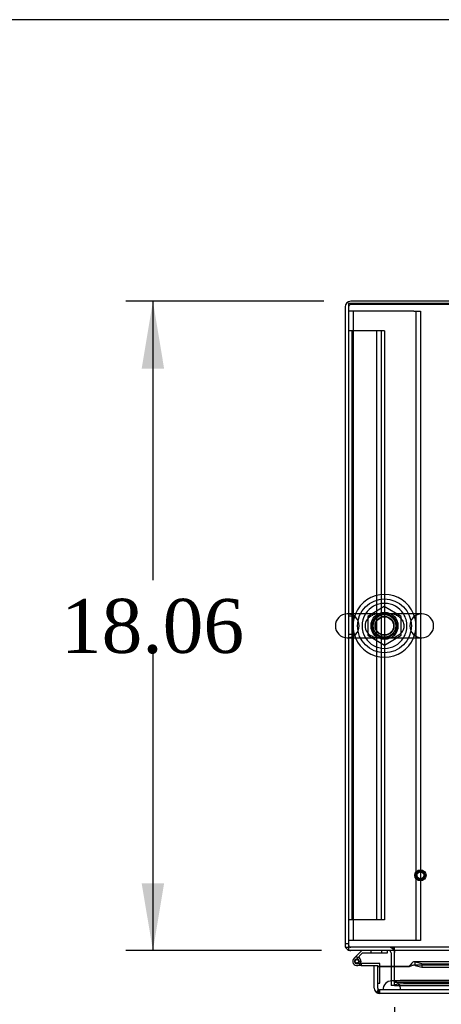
# Model space of a CAD drawing. Header units: inches. Extents: x 1 to 299, y -2 to 199.
# Tile 47 of 75: x 57 to 69, y 172 to 199. Entities that reach past the tile are written whole.
import ezdxf
from ezdxf.enums import TextEntityAlignment as Align
from ezdxf.lldxf.tags import DXFTag

# ---------------------------------------------------------------- set-up
doc = ezdxf.new("R2010")
doc.units = ezdxf.units.IN
doc.header["$MEASUREMENT"] = 0
for name, color, linetype in [('COM50677-2', 7, 'Continuous'), ('COM53933-1', 7, 'Continuous'), ('COM53955-1', 7, 'Continuous'), ('COM53964-1', 7, 'Continuous'), ('COM54746-60', 7, 'Continuous'), ('COM70220', 7, 'Continuous'), ('COM71177-1', 7, 'Continuous'), ('COM71180-1', 7, 'Continuous'), ('Default', 7, 'Continuous'), ('NTS18024', 7, 'Continuous'), ('SCS86414', 7, 'Continuous'), ('STD26258', 7, 'Continuous'), ('WAF25377', 7, 'Continuous'), ('WAM254785', 7, 'Continuous')]:
    doc.layers.add(name, color=color, linetype=linetype)
doc.styles.add('SEACAD_Times_New_Roman', font='times.ttf')
tags = doc.linetypes.add('HIDDEN2', pattern=[0.1875, 0.125, -0.0625]).pattern_tags.tags
tags[6:7] = [DXFTag(74, 4), DXFTag(75, 0), DXFTag(340, '0'), DXFTag(46, 0.0), DXFTag(50, 0.0), DXFTag(44, 0.0), DXFTag(45, 0.0)]
tags[4:5] = [DXFTag(74, 4), DXFTag(75, 0), DXFTag(340, '0'), DXFTag(46, 0.0), DXFTag(50, 0.0), DXFTag(44, 0.0), DXFTag(45, 0.0)]
doc.dimstyles.new('HAMMOND_(STH_-_300x200)', dxfattribs={"dimtxt": 1.5, "dimasz": 1.875, "dimexe": 0.75, "dimexo": 0.75, "dimgap": 0.375, "dimtad": 0, "dimtih": 1, "dimtoh": 1, "dimzin": 0, "dimdsep": 46, "dimtxsty": 'SEACAD_Times_New_Roman', "dimblk1": '_SE_FILLED', "dimblk2": '_SE_FILLED', "dimsah": 1, "dimcen": 0.75, "dimadec": 0, "dimazin": 0, "dimtfac": 0.8, "dimtofl": 0, "dimtmove": 0, "dimatfit": 3, "dimfxl": 1, "dimtolj": 1, "dimtzin": 0, "dimarcsym": 0})

# ---------------------------------------------------------------- blocks, each defined once
blk = doc.blocks.new('SE6')
at = {"layer": 'COM50677-2', "color": 7, "linetype": 'HIDDEN2'}
for p, q in [((66.77, 190.82), (66.585, 190.82)), ((66.71, 190.82), (66.71, 173.32)), ((68.4, 190.82), (66.77, 190.82)), ((68.4, 190.82), (68.585, 190.82)), ((68.46, 190.82), (68.46, 173.32)), ((68.585, 190.82), (68.585, 173.32)), ((66.77, 173.32), (66.585, 173.32)), ((68.4, 173.32), (66.77, 173.32)), ((68.585, 173.32), (68.4, 173.32))]:
    blk.add_line(p, q, dxfattribs=at)
at = {"layer": 'COM53933-1', "color": 7, "linetype": 'Continuous'}
for p, q in [((91.455, 191.038), (66.585, 191.038)), ((66.585, 191.038), (66.585, 182.401)), ((66.585, 181.739), (66.585, 173.181)), ((66.585, 173.181), (66.585, 173.038)), ((91.455, 173.038), (66.585, 173.038)), ((67.865, 173.038), (67.865, 172.99)), ((67.865, 172.595), (67.865, 172.99))]:
    blk.add_line(p, q, dxfattribs=at)
at = {"layer": 'COM53933-1', "color": 7, "linetype": 'HIDDEN2'}
for p, q in [((66.585, 182.401), (66.585, 181.739)), ((91.455, 173.133), (66.585, 173.133)), ((67.835, 173.038), (67.835, 173.133)), ((67.865, 173.038), (67.865, 173.133)), ((67.865, 172.214), (67.865, 172.595)), ((67.865, 172.167), (67.865, 172.214)), ((67.865, 172.071), (67.865, 172.167)), ((67.865, 172.167), (67.866, 172.166)), ((67.865, 172.166), (89.175, 172.166)), ((67.866, 172.073), (67.865, 172.071)), ((67.865, 172.071), (67.865, 172.071)), ((67.865, 172.071), (89.175, 172.071)), ((88.925, 172.207), (68.115, 172.207)), ((88.925, 172.113), (68.115, 172.113))]:
    blk.add_line(p, q, dxfattribs=at)
blk.add_circle((67.585, 182.07), 0.375, dxfattribs=at)
for centre, major_axis, start_param, end_param in [((68.115, 172.163), (-0.25, 0), 4.712389, 6.211302), ((68.115, 172.07), (0.25, 0), 1.570796, 3.06971)]:
    blk.add_ellipse(centre, major_axis=major_axis, ratio=0.173648, start_param=start_param, end_param=end_param, dxfattribs=at)
at = {"layer": 'COM53955-1', "color": 7, "linetype": 'Continuous'}
for p, q in [((67.302, 172.621), (67.397, 172.621)), ((67.302, 171.994), (67.302, 172.621)), ((67.397, 171.994), (67.397, 172.621)), ((67.397, 172.587), (67.397, 172.595)), ((68.272, 172.595), (67.397, 172.595)), ((67.397, 172.587), (67.397, 172.583)), ((68.272, 172.587), (67.397, 172.587)), ((67.397, 171.994), (67.397, 172.583)), ((68.272, 172.587), (68.272, 172.595)), ((78.431, 172.726), (68.413, 172.726)), ((68.438, 172.629), (68.438, 172.721)), ((68.627, 172.672), (68.438, 172.721)), ((68.438, 172.629), (68.627, 172.58)), ((68.627, 172.672), (68.627, 172.58)), ((68.627, 172.672), (78.431, 172.672)), ((68.627, 172.58), (78.431, 172.58)), ((67.397, 171.994), (67.397, 171.881)), ((67.397, 171.994), (67.397, 171.931)), ((67.397, 171.994), (67.397, 171.994)), ((67.397, 171.931), (67.358, 171.881)), ((89.534, 171.851), (67.445, 171.851)), ((67.445, 171.851), (67.445, 171.851)), ((67.444, 171.851), (67.445, 171.851))]:
    blk.add_line(p, q, dxfattribs=at)
at = {"layer": 'COM53955-1', "color": 7, "linetype": 'HIDDEN2'}
for p, q in [((88.566, 172.631), (68.413, 172.631)), ((67.397, 171.994), (67.397, 171.994)), ((89.534, 171.946), (67.445, 171.946)), ((67.445, 171.946), (67.445, 171.851)), ((67.445, 171.851), (67.445, 171.946))]:
    blk.add_line(p, q, dxfattribs=at)
at = {"layer": 'COM53955-1', "color": 7, "linetype": 'Continuous'}
for start, end in [(180, 232.4348), (232.4348, 269.8442), (269.9238, 270)]:
    blk.add_arc((67.445, 171.994), 0.143, start, end, dxfattribs=at)
at = {"layer": 'COM53955-1', "color": 7, "linetype": 'HIDDEN2'}
for start, end in [(180, 269.7731), (180, 269.7731), (269.7731, 270)]:
    blk.add_arc((67.445, 171.994), 0.048, start, end, dxfattribs=at)
at = {"layer": 'COM53955-1', "color": 7, "linetype": 'Continuous'}
for points, knots in [([(68.438, 172.721), (68.424, 172.727), (68.41, 172.728), (68.382, 172.72), (68.369, 172.712), (68.341, 172.688), (68.327, 172.673), (68.3, 172.637), (68.286, 172.616), (68.272, 172.595)], [0, 0, 0, 0, 0.25, 0.25, 0.5, 0.5, 0.75, 0.75, 1, 1, 1, 1]), ([(68.438, 172.629), (68.424, 172.631), (68.41, 172.632), (68.382, 172.629), (68.369, 172.626), (68.341, 172.618), (68.327, 172.613), (68.3, 172.601), (68.286, 172.594), (68.272, 172.587)], [0, 0, 0, 0, 0.25, 0.25, 0.5, 0.5, 0.75, 0.75, 1, 1, 1, 1]), ([(67.397, 171.881), (67.405, 171.871), (67.413, 171.864), (67.425, 171.856), (67.429, 171.854), (67.437, 171.852), (67.441, 171.851), (67.445, 171.851)], [0, 0, 0, 0, 0.5, 0.5, 0.75, 0.75, 1, 1, 1, 1])]:
    blk.add_open_spline(points, degree=3, knots=knots, dxfattribs=at)
at = {"layer": 'COM53955-1', "color": 7, "linetype": 'HIDDEN2'}
for points, knots in [([(67.445, 171.851), (67.445, 171.859), (67.445, 171.867), (67.445, 171.874), (67.445, 171.883), (67.444, 171.891), (67.444, 171.899), (67.444, 171.901), (67.444, 171.904), (67.444, 171.906), (67.444, 171.908), (67.444, 171.909), (67.443, 171.911), (67.443, 171.912), (67.443, 171.914), (67.443, 171.915), (67.442, 171.916), (67.442, 171.916), (67.442, 171.917), (67.441, 171.917), (67.441, 171.918), (67.44, 171.918), (67.438, 171.919), (67.436, 171.92), (67.434, 171.92), (67.43, 171.921), (67.426, 171.922), (67.422, 171.923), (67.418, 171.924), (67.414, 171.925), (67.409, 171.926), (67.405, 171.928), (67.401, 171.93), (67.397, 171.931)], [0, 0, 0, 0, 0.177165, 0.177165, 0.177165, 0.361608, 0.361608, 0.361608, 0.415508, 0.415508, 0.415508, 0.453914, 0.453914, 0.453914, 0.48497, 0.48497, 0.48497, 0.503403, 0.503403, 0.503403, 0.521794, 0.521794, 0.521794, 0.589718, 0.589718, 0.589718, 0.722354, 0.722354, 0.722354, 0.860771, 0.860771, 0.860771, 1, 1, 1, 1]), ([(67.397, 171.931), (67.404, 171.928), (67.411, 171.925), (67.423, 171.922), (67.426, 171.922), (67.432, 171.921), (67.434, 171.92), (67.437, 171.919), (67.438, 171.919), (67.44, 171.918), (67.441, 171.918), (67.442, 171.916), (67.443, 171.915), (67.443, 171.912), (67.443, 171.911), (67.444, 171.907), (67.444, 171.904), (67.444, 171.895), (67.444, 171.89), (67.444, 171.873), (67.444, 171.862), (67.444, 171.851)], [0, 0, 0, 0, 0.25, 0.25, 0.375, 0.375, 0.4375, 0.4375, 0.46875, 0.46875, 0.5, 0.5, 0.53125, 0.53125, 0.5625, 0.5625, 0.625, 0.625, 0.75, 0.75, 1, 1, 1, 1])]:
    blk.add_open_spline(points, degree=3, knots=knots, dxfattribs=at)
at = {"layer": 'COM53964-1', "color": 7, "linetype": 'HIDDEN2'}
for p, q in [((66.723, 190.273), (66.585, 190.273)), ((66.68, 190.273), (66.68, 173.898)), ((67.447, 190.273), (66.723, 190.273)), ((67.364, 190.273), (67.364, 173.898)), ((67.585, 190.273), (67.447, 190.273)), ((67.49, 190.273), (67.49, 173.898)), ((67.585, 190.273), (67.585, 173.898)), ((66.68, 182.336), (66.585, 182.336)), ((66.585, 181.836), (66.68, 181.836)), ((66.723, 173.898), (66.585, 173.898)), ((67.447, 173.898), (66.723, 173.898)), ((67.585, 173.898), (67.447, 173.898))]:
    blk.add_line(p, q, dxfattribs=at)
at = {"layer": 'COM54746-60', "color": 7, "linetype": 'Continuous'}
for p, q in [((66.95, 173.038), (66.738, 172.826)), ((66.802, 172.802), (66.975, 172.976)), ((66.829, 172.803), (66.804, 172.803)), ((66.975, 172.976), (67.669, 172.976)), ((67.669, 172.976), (67.669, 173.038)), ((66.754, 172.753), (66.754, 172.728)), ((66.804, 172.678), (66.829, 172.678)), ((66.933, 172.623), (66.817, 172.623)), ((66.879, 172.728), (66.879, 172.753)), ((66.934, 172.74), (66.879, 172.74)), ((66.933, 172.685), (66.92, 172.685)), ((67.434, 172.685), (66.933, 172.685)), ((66.933, 172.685), (66.933, 172.623)), ((66.933, 172.623), (67.397, 172.623)), ((67.397, 172.623), (67.397, 172.621)), ((67.459, 172.595), (67.459, 172.66)), ((67.397, 172.135), (67.397, 172.135))]:
    blk.add_line(p, q, dxfattribs=at)
at = {"layer": 'COM54746-60', "color": 7, "linetype": 'HIDDEN2'}
for p, q in [((66.781, 172.781), (66.802, 172.802)), ((67.204, 173.038), (67.204, 172.976)), ((67.508, 172.976), (67.508, 173.038)), ((66.92, 172.685), (66.817, 172.685)), ((66.879, 172.74), (66.872, 172.74)), ((66.872, 172.735), (66.933, 172.729)), ((67.459, 172.135), (67.459, 172.595)), ((67.397, 172.135), (67.459, 172.135))]:
    blk.add_line(p, q, dxfattribs=at)
blk.add_circle((66.817, 172.74), 0.05, dxfattribs=at)
at = {"layer": 'COM54746-60', "color": 7, "linetype": 'Continuous'}
for centre, radius, start, end in [((66.817, 172.74), 0.117, 132.392, 0), ((66.804, 172.753), 0.05, 90, 180), ((66.829, 172.753), 0.05, 0, 90), ((66.817, 172.74), 0.117, 0, 72.9726), ((66.804, 172.728), 0.05, 180, 270), ((66.829, 172.728), 0.05, 270, 0), ((67.434, 172.66), 0.025, 0, 90)]:
    blk.add_arc(centre, radius, start, end, dxfattribs=at)
at = {"layer": 'COM54746-60', "color": 7, "linetype": 'HIDDEN2'}
for radius, start, end in [(0.117, 72.9726, 132.392), (0.117, 72.9726, 132.392), (0.055, 131.1959, 0), (0.055, 0, 131.1959)]:
    blk.add_arc((66.817, 172.74), radius, start, end, dxfattribs=at)
at = {"layer": 'COM70220', "color": 7, "linetype": 'HIDDEN2'}
for p, q in [((68.039, 172.196), (67.789, 172.196)), ((88.939, 172.196), (68.039, 172.196)), ((67.789, 171.95), (67.54, 171.948)), ((68.039, 171.948), (67.54, 171.948)), ((67.54, 171.948), (67.54, 171.947)), ((68.039, 171.947), (67.54, 171.947)), ((68.039, 171.95), (67.789, 171.95)), ((68.038, 171.948), (67.789, 171.95)), ((68.038, 171.947), (68.038, 171.948)), ((88.939, 171.95), (68.039, 171.95)), ((88.939, 171.948), (68.039, 171.948)), ((88.939, 171.947), (68.039, 171.947))]:
    blk.add_line(p, q, dxfattribs=at)
blk.add_arc((67.789, 171.946), 0.25, 0, 180, dxfattribs=at)
at = {"layer": 'COM71177-1', "color": 7, "linetype": 'Continuous'}
for p, q in [((66.49, 190.938), (66.49, 182.396)), ((91.39, 191.098), (66.65, 191.098)), ((66.49, 181.744), (66.49, 173.133)), ((66.49, 173.133), (66.585, 173.133)), ((67.77, 172.973), (67.77, 172.595))]:
    blk.add_line(p, q, dxfattribs=at)
at = {"layer": 'COM71177-1', "color": 7, "linetype": 'HIDDEN2'}
for p, q in [((91.39, 191.003), (66.65, 191.003)), ((66.49, 182.396), (66.49, 181.744)), ((66.585, 173.228), (66.49, 173.228)), ((67.77, 172.595), (67.77, 172.071)), ((67.865, 172.071), (67.77, 172.071))]:
    blk.add_line(p, q, dxfattribs=at)
at = {"layer": 'COM71177-1', "color": 7, "linetype": 'Continuous'}
for centre, radius, start, end in [((66.65, 190.938), 0.16, 90, 180), ((66.65, 173.198), 0.16, 203.9695, 246.0305), ((67.705, 172.973), 0.065, 0, 90), ((67.705, 172.973), 0.16, 0, 23.9695)]:
    blk.add_arc(centre, radius, start, end, dxfattribs=at)
at = {"layer": 'COM71177-1', "color": 7, "linetype": 'HIDDEN2'}
for centre, radius, start, end in [((66.65, 190.938), 0.065, 90, 180), ((66.65, 173.198), 0.16, 180, 203.9695), ((66.65, 173.198), 0.065, 180, 270), ((66.65, 173.198), 0.16, 246.0305, 270), ((67.705, 172.973), 0.16, 23.9695, 90)]:
    blk.add_arc(centre, radius, start, end, dxfattribs=at)
at = {"layer": 'COM71180-1', "color": 7, "linetype": 'HIDDEN2'}
blk.add_line((67.865, 172.071), (89.175, 172.071), dxfattribs=at)
at = {"layer": 'NTS18024', "color": 7, "linetype": 'HIDDEN2'}
for p, q in [((67.58, 182.608), (67.12, 182.333)), ((68.05, 182.333), (67.58, 182.608)), ((67.12, 182.333), (67.12, 181.807)), ((68.05, 181.807), (68.05, 182.333)), ((67.12, 181.807), (67.585, 181.535)), ((67.585, 181.535), (68.05, 181.807))]:
    blk.add_line(p, q, dxfattribs=at)
for radius in [0.312, 0.263]:
    blk.add_circle((67.585, 182.07), radius, dxfattribs=at)
at = {"layer": 'SCS86414', "color": 7, "linetype": 'Continuous'}
for p, q in [((68.621, 182.401), (66.549, 182.401)), ((66.549, 181.739), (68.621, 181.739))]:
    blk.add_line(p, q, dxfattribs=at)
at = {"layer": 'SCS86414', "color": 7, "linetype": 'HIDDEN2'}
for radius in [0.312, 0.252]:
    blk.add_circle((67.585, 182.07), radius, dxfattribs=at)
at = {"layer": 'SCS86414', "color": 7, "linetype": 'Continuous'}
for centre, radius, start, end in [((67.585, 182.07), 0.625, 32.0055, 147.9945), ((66.549, 182.07), 0.331, 90, 270), ((68.621, 182.07), 0.331, 270, 90), ((67.585, 182.07), 0.625, 212.0055, 327.9945)]:
    blk.add_arc(centre, radius, start, end, dxfattribs=at)
at = {"layer": 'SCS86414', "color": 7, "linetype": 'HIDDEN2'}
for centre, radius, start, end in [((66.549, 182.07), 0.331, 270, 90), ((67.585, 182.07), 0.625, 147.9945, 212.0055), ((67.352, 182.07), 0.307, 109.0954, 251.059), ((67.813, 182.074), 0.305, 47.1903, 70.0452), ((67.585, 182.07), 0.625, 0, 32.0055), ((68.621, 182.07), 0.331, 90, 270), ((67.585, 182.07), 0.625, 327.9945, 0)]:
    blk.add_arc(centre, radius, start, end, dxfattribs=at)
for points, knots in [([(67.925, 182.363), (67.873, 182.384), (67.818, 182.394), (67.733, 182.4), (67.703, 182.401), (67.641, 182.401), (67.608, 182.401), (67.512, 182.401), (67.45, 182.403), (67.34, 182.392), (67.291, 182.381), (67.244, 182.363)], [0.0654979, 0.0654979, 0.0654979, 0.0654979, 0.125, 0.125, 0.15625, 0.15625, 0.1875, 0.1875, 0.25, 0.25, 0.3038405, 0.3038405, 0.3038405, 0.3038405]), ([(68.02, 182.298), (68.029, 182.289), (68.05, 182.269), (68.082, 182.227), (68.109, 182.171), (68.125, 182.11), (68.126, 182.049), (68.116, 181.99), (68.094, 181.934), (68.062, 181.884), (68.019, 181.839), (67.97, 181.803), (67.937, 181.788), (67.919, 181.78)], [0, 0, 0, 0, 0.05422, 0.148922, 0.248132, 0.341837, 0.431565, 0.520563, 0.610246, 0.70386, 0.801797, 0.906701, 1, 1, 1, 1]), ([(67.245, 181.777), (67.296, 181.756), (67.352, 181.746), (67.467, 181.737), (67.53, 181.739), (67.627, 181.739), (67.659, 181.739), (67.721, 181.739), (67.751, 181.74), (67.833, 181.749), (67.884, 181.76), (67.931, 181.78)], [0.5655044, 0.5655044, 0.5655044, 0.5655044, 0.625, 0.625, 0.6875, 0.6875, 0.71875, 0.71875, 0.75, 0.75, 0.8052497, 0.8052497, 0.8052497, 0.8052497])]:
    blk.add_open_spline(points, degree=3, knots=knots, dxfattribs=at)
at = {"layer": 'STD26258', "color": 7, "linetype": 'HIDDEN2'}
for radius in [0.156, 0.125, 0.0944]:
    blk.add_circle((68.585, 175.133), radius, dxfattribs=at)
at = {"layer": 'WAF25377', "color": 7, "linetype": 'HIDDEN2'}
blk.add_circle((67.585, 182.07), 0.34, dxfattribs=at)
at = {"layer": 'WAF25377', "color": 7, "linetype": 'Continuous'}
for start, end in [(22.2452, 157.7548), (202.2452, 337.7548)]:
    blk.add_arc((67.585, 182.07), 0.875, start, end, dxfattribs=at)
at = {"layer": 'WAF25377', "color": 7, "linetype": 'HIDDEN2'}
for start, end in [(157.7548, 202.2452), (0, 22.2452), (337.7548, 0)]:
    blk.add_arc((67.585, 182.07), 0.875, start, end, dxfattribs=at)
at = {"layer": 'WAM254785', "color": 7, "linetype": 'HIDDEN2'}
for radius in [0.75, 0.312]:
    blk.add_circle((67.585, 182.07), radius, dxfattribs=at)
blk = doc.blocks.new('DMBLK2818')
at = {"layer": 'Default', "linetype": 'Continuous'}
for points in [[(60.828, 189.223), (61.453, 189.223), (61.141, 191.098)], [(60.828, 174.913), (61.141, 173.038), (61.453, 174.913)]]:
    blk.add_hatch(color=7, dxfattribs=at).paths.add_polyline_path(points)
at = {"layer": 'Default', "color": 7, "linetype": 'Continuous'}
for p, q in [((65.9, 191.098), (60.391, 191.098)), ((61.141, 191.098), (61.141, 183.343)), ((61.141, 181.318), (61.141, 173.038)), ((65.835, 173.038), (60.391, 173.038))]:
    blk.add_line(p, q, dxfattribs=at)
at = {"layer": 'Default', "color": 7, "linetype": 'Continuous', "style": 'SEACAD_Times_New_Roman'}
blk.add_text('18.06', height=1.5, dxfattribs=at).set_placement((58.581, 182.818), align=Align.TOP_LEFT)
blk = doc.blocks.new('_SE_FILLED')
at = {"color": 0}
blk.add_line((0, 0), (-1, 0), dxfattribs=at)
blk.add_solid([(0, 0), (-1, -0.1665), (-1, 0.1665), (0, 0)], dxfattribs=at)
blk = doc.blocks.new('DMBLK2819')
at = {"layer": 'Default', "linetype": 'Continuous'}
for points in [[(69.74, 167.921), (69.74, 168.546), (67.865, 168.233)], [(87.3, 167.921), (89.175, 168.233), (87.3, 168.546)]]:
    blk.add_hatch(color=7, dxfattribs=at).paths.add_polyline_path(points)
at = {"layer": 'Default', "color": 7, "linetype": 'Continuous'}
for p, q in [((67.865, 171.464), (67.865, 167.483)), ((89.175, 171.464), (89.175, 167.483)), ((67.865, 168.233), (73.125, 168.233)), ((83.915, 168.233), (89.175, 168.233))]:
    blk.add_line(p, q, dxfattribs=at)
at = {"layer": 'Default', "color": 7, "linetype": 'Continuous', "style": 'SEACAD_Times_New_Roman'}
for s, p in [('21.31', (75.961, 168.983)), ('DOOR', (75.374, 166.733)), ('OPENING', (73.65, 164.483))]:
    blk.add_text(s, height=1.5, dxfattribs=at).set_placement(p, align=Align.TOP_LEFT)
blk = doc.blocks.new('BORDER')
at = {"layer": 'Default', "color": 7, "linetype": 'Continuous'}
blk.add_line((0, 27.86), (-41.86, 27.86), dxfattribs=at)

msp = doc.modelspace()

# ---------------------------------------------------------------- block references
at = {"layer": 'Default', "color": 7, "xscale": 7.12, "yscale": 7.12, "zscale": 7.12}
msp.add_blockref('BORDER', (299.411, 0.564), dxfattribs=at)
at = {"layer": 'Default'}
msp.add_blockref('SE6', (0, 0), dxfattribs=at)

# ---------------------------------------------------------------- dimensions: what is measured, and where the dimension line sits
at = {"layer": 'Default', "color": 7, "linetype": 'Continuous'}
for base, p1, p2, angle, text, picture, middle in [((61.141, 191.098), (66.65, 191.098), (66.585, 173.038), 269.7938, '\\A1;<>', 'DMBLK2818', (61.141, 182.068)), ((67.865, 168.233), (67.865, 172.214), (89.175, 172.214), 0, '\\A1;<>\\PDOOR\\XOPENING', 'DMBLK2819', (78.52, 168.233))]:
    dim = msp.add_linear_dim(base=base, p1=p1, p2=p2, angle=angle, text=text, dimstyle='HAMMOND_(STH_-_300x200)', dxfattribs=at)
    dim.commit()
    dim.dimension.update_dxf_attribs({"geometry": picture, "text_midpoint": middle, "dimtype": 161})

doc.saveas('drawing.dxf')
